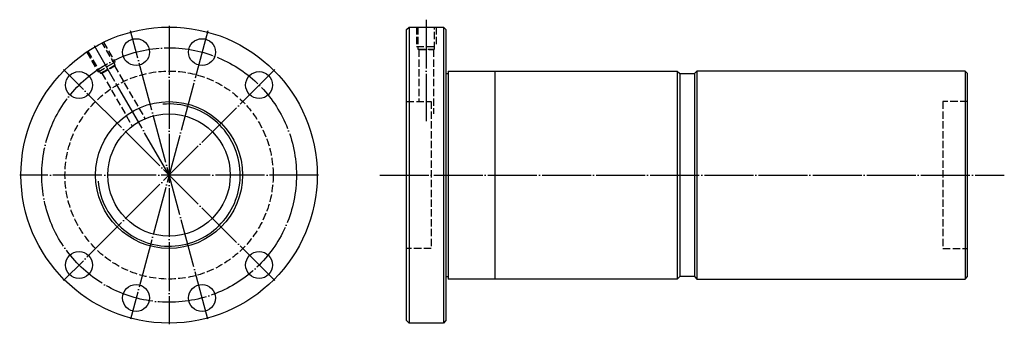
# Model space of a CAD drawing. Header units: millimetres. Extents: x -56 to 346, y 139 to 264.
import ezdxf

# ---------------------------------------------------------------- set-up
doc = ezdxf.new("R2010")
doc.units = ezdxf.units.MM
for name, pattern in [('CENTER', [22, 20, -1, 0, -1]), ('DASHED', [4, 3, -1]), ('THIN', [200000, 200000, 0])]:
    doc.linetypes.add(name, pattern=pattern)
doc.layers.add('NT', color=7, linetype='Continuous')

msp = doc.modelspace()

# ---------------------------------------------------------------- linework, layer by layer
at = {"layer": 'NT', "color": 3, "linetype": 'CENTER'}
for p, q in [((110, 263.5), (110, 222)), ((20.79, 258.92), (-10.79, 141.08)), ((20.79, 141.08), (-10.79, 258.92)), ((5, 261), (5, 139)), ((5, 200), (-25.5, 252.83)), ((48.13, 243.13), (-38.13, 156.87)), ((48.13, 156.87), (-38.13, 243.13)), ((66, 200), (-56, 200)), ((91, 200), (346.04, 200))]:
    msp.add_line(p, q, dxfattribs=at)
at = {"layer": 'NT', "color": 16, "linetype": 'Continuous'}
for p, q in [((102, 259.5), (103, 260.5)), ((102, 140.5), (102, 259.5)), ((103, 260.5), (117, 260.5)), ((103, 260.5), (103, 139.5)), ((117, 260.5), (118, 259.5)), ((117, 260.5), (117, 139.5)), ((118, 259.5), (118, 140.5)), ((118, 241.5), (119, 241.5)), ((119, 242.5), (119, 157.5)), ((119, 242.5), (212.5, 242.5)), ((138, 242.5), (138, 157.5)), ((212.5, 242.5), (213.5, 241.5)), ((212.5, 242.5), (212.5, 157.5)), ((213.5, 241.5), (213.5, 158.5)), ((213.5, 241.5), (219.5, 241.5)), ((220.5, 242.5), (219.5, 241.5)), ((219.5, 241.5), (219.5, 158.5)), ((330, 242.5), (220.5, 242.5)), ((220.5, 242.5), (220.5, 157.5)), ((330, 242.5), (330, 157.5)), ((330, 242.5), (331, 241.5)), ((331, 158.5), (331, 241.5)), ((118, 158.5), (119, 158.5)), ((212.5, 157.5), (119, 157.5)), ((213.5, 158.5), (212.5, 157.5)), ((219.5, 158.5), (213.5, 158.5)), ((219.5, 158.5), (220.5, 157.5)), ((220.5, 157.5), (330, 157.5)), ((330, 157.5), (331, 158.5)), ((103, 139.5), (102, 140.5)), ((117, 139.5), (103, 139.5)), ((118, 140.5), (117, 139.5))]:
    msp.add_line(p, q, dxfattribs=at)
at = {"layer": 'NT', "color": 1, "linetype": 'DASHED'}
for p, q in [((106, 260.5), (106, 252.5)), ((114, 260.5), (114, 252.5)), ((-21.72, 254.28), (-17.04, 246.17)), ((-28.65, 250.28), (-23.96, 242.17)), ((106, 252.5), (114, 252.5)), ((106.6, 251.5), (113.4, 251.5)), ((107, 251.27), (107, 230)), ((113, 251.27), (113, 225)), ((-23.96, 242.17), (-17.04, 246.17)), ((-22.94, 241.6), (-17.06, 245)), ((-22.48, 241.6), (-10.01, 219.99)), ((-17.29, 244.6), (-4.9, 223.15)), ((102, 230), (112, 230)), ((112, 230), (112, 170)), ((331, 230), (321, 230)), ((321, 230), (321, 170)), ((112, 170), (102, 170)), ((321, 170), (331, 170))]:
    msp.add_line(p, q, dxfattribs=at)
for points in [[(106.6, 260.5), (106.6, 251.5), (107, 251.27), (113, 251.27), (113.4, 251.5), (113.4, 260.5)], [(-28.15, 250.61), (-22.94, 241.6), (-22.48, 241.6), (-17.29, 244.6), (-17.06, 245), (-22.26, 254.01)]]:
    msp.add_lwpolyline(points, dxfattribs=at)
at = {"layer": 'NT', "color": 16, "linetype": 'Continuous'}
for centre, radius in [((5, 200), 60.5), ((-8.46, 250.23), 5.5), ((18.46, 250.23), 5.5), ((-31.77, 236.77), 5.5), ((41.77, 236.77), 5.5), ((5, 200), 30), ((5, 200), 25), ((-31.77, 163.23), 5.5), ((41.77, 163.23), 5.5), ((-8.46, 149.77), 5.5), ((18.46, 149.77), 5.5)]:
    msp.add_circle(centre, radius, dxfattribs=at)
at = {"layer": 'NT', "color": 3, "linetype": 'CENTER'}
msp.add_circle((5, 200), 52, dxfattribs=at)
at = {"layer": 'NT', "color": 1, "linetype": 'DASHED'}
msp.add_circle((5, 200), 42.5, dxfattribs=at)
at = {"layer": 'NT', "color": 5, "linetype": 'THIN'}
msp.add_arc((5, 200), 29.05, 185, 95, dxfattribs=at)

doc.saveas('drawing.dxf')
